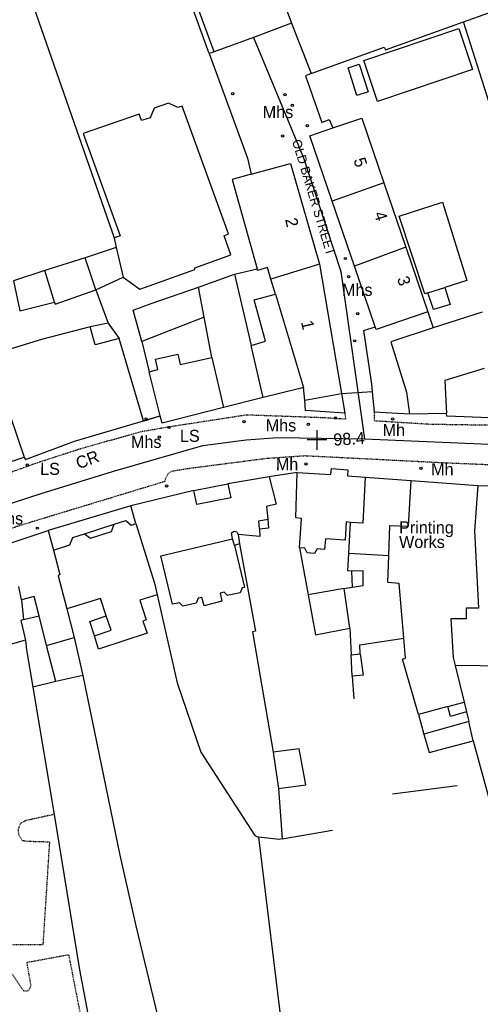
# Model space of a CAD drawing. Header units: metres. Extents: x 611948 to 1225781, y 656699 to 1316021.
# Tile 63 of 169: x 612360 to 612436, y 658516 to 658679. Entities that reach past the tile are written whole.
import ezdxf

# ---------------------------------------------------------------- set-up
doc = ezdxf.new("R2010")
doc.units = ezdxf.units.M
doc.linetypes.add('4696-11$0$PECK', pattern=[0.2, 0.1, -0.1])
for name, color, linetype in [('4696-11$0$BLD_INN_W', 253, 'Continuous'), ('4696-11$0$BLD_OTL_P', 253, 'Continuous'), ('4696-11$0$BLD_OTL_S', 253, 'Continuous'), ('4696-11$0$GEN_LIN_D', 253, 'Continuous'), ('4696-11$0$GEN_PCK_D', 253, '4696-11$0$PECK'), ('4696-11$0$HT_CTRL', 253, 'Continuous'), ('4696-11$0$OTHER_SYM', 253, 'Continuous'), ('4696-11$0$POLE_SYMB', 253, 'Continuous'), ('4696-11$0$ROADS', 253, 'Continuous'), ('4696-11$0$ROADS_CTR', 253, 'Continuous'), ('4696-11$0$ROADS_PCK', 253, '4696-11$0$PECK'), ('4696-11$0$TOWNLAND', 253, 'Continuous')]:
    doc.layers.add(name, color=color, linetype=linetype)
doc.styles.add('4696-11$0$STANDARD', font='txt')

# ---------------------------------------------------------------- blocks, each defined once
blk = doc.blocks.new('4696-11$0$13', base_point=(160450.170478, 242323.105036))
blk.add_circle((160450.170478, 242323.105036), 0.187958)
blk = doc.blocks.new('4696-11$0$35', base_point=(150.27109, 306.896499))
for p, q in [((150.27109, 308.539432), (150.27109, 305.253567)), ((151.914023, 306.896499), (148.62816, 306.896499))]:
    blk.add_line(p, q)
blk = doc.blocks.new('4696-11')
at = {"layer": '4696-11$0$BLD_INN_W', "flags": 128}
for points in [[(612420.389, 658652.44), (612411.843, 658649.395)], [(612376.134, 658641.684), (612377.297, 658636.77)], [(612424.04, 658641.754), (612415.528, 658638.609)], [(612372.748, 658634.709), (612370.983, 658640.02)], [(612409.78, 658638.943), (612401.717, 658636.483)], [(612365.899, 658632.636), (612364.334, 658637.888)], [(612390.648, 658630.156), (612389.724, 658635.151)], [(612427.683, 658634.194), (612430.519, 658635.067)], [(612402.46, 658634.003), (612407.102, 658618.556)], [(612428.591, 658628.433), (612421.584, 658626.086), (612424.163, 658617.758), (612424.64, 658614.121)], [(612400.43, 658616.865), (612398.429, 658625.474)], [(612391.919, 658623.523), (612393.899, 658615.213)], [(612437.022, 658621.659), (612430.513, 658619.669), (612430.8, 658614.231)], [(612357.434, 658617.278), (612360.883, 658606.976)], [(612417.292, 658603.667), (612416.929, 658596.086), (612414.868, 658596.197)], [(612421.254, 658590.668), (612421.41, 658595.708), (612424.49, 658595.603), (612424.933, 658603.145)], [(612435.936, 658602.318), (612435.412, 658594.815), (612436.074, 658582), (612434.034, 658581.991), (612434.002, 658580.23), (612431.463, 658580.218), (612431.853, 658573.861), (612432.219, 658572.503)], [(612370.883, 658594.306), (612371.846, 658593.61), (612375.321, 658594.707), (612375.755, 658595.888)], [(612395.708, 658592.405), (612395.383, 658593.504)], [(612365.737, 658591.601), (612366.776, 658587.566), (612366.497, 658587.365), (612367.962, 658581.913)], [(612363.359, 658580.728), (612362.554, 658583.927), (612360.457, 658583.377)], [(612360.776, 658580.109), (612363.359, 658580.728)], [(612364.592, 658575.838), (612363.359, 658580.728)], [(612372.503, 658577.415), (612375.259, 658578.348), (612374.448, 658580.745)], [(612364.592, 658575.838), (612369.146, 658577.139)], [(612366.121, 658569.866), (612364.592, 658575.838)], [(612431.013, 658565.719), (612433.669, 658566.45)]]:
    blk.add_lwpolyline(points, dxfattribs=at)
at = {"layer": '4696-11$0$BLD_OTL_P', "flags": 128}
for points in [[(612413.388, 658617.545), (612413.937, 658614.291)], [(612413.937, 658614.291), (612407.467, 658614.74), (612407.305, 658616.432)], [(612370.883, 658594.306), (612375.755, 658595.888)], [(612434.444, 658563.235), (612427.035, 658561.16)]]:
    blk.add_lwpolyline(points, dxfattribs=at)
at = {"layer": '4696-11$0$BLD_OTL_S', "flags": 128}
for points in [[(612392.343, 658674.096), (612387.677, 658686.722), (612400.458, 658691.445), (612405.124, 658678.82)], [(612405.124, 658678.82), (612398.819, 658676.49)], [(612435.084, 658671.171), (612419.374, 658665.876), (612417.082, 658672.677), (612432.791, 658677.972), (612435.084, 658671.171)], [(612398.819, 658676.49), (612392.343, 658674.096)], [(612415.947, 658666.876), (612414.486, 658671.464), (612416.325, 658672.049), (612417.785, 658667.461), (612415.947, 658666.876)], [(612377.297, 658636.77), (612380.047, 658634.804), (612389.13, 658638.067), (612389.109, 658638.367), (612395.078, 658640.496), (612393.963, 658643.65), (612394.701, 658643.954), (612387.06, 658665.114), (612386.322, 658664.89), (612384.798, 658665.603), (612382.422, 658664.772), (612381.729, 658663.189), (612380.293, 658662.722), (612379.907, 658663.8), (612370.644, 658660.556), (612376.765, 658643.627), (612375.787, 658643.283)], [(612411.958, 658661.494), (612416.737, 658663.127), (612420.389, 658652.44)], [(612411.843, 658649.395), (612408.153, 658660.193), (612411.958, 658661.494)], [(612398.455, 658653.821), (612404.969, 658655.64), (612409.78, 658638.943)], [(612398.455, 658653.821), (612395.308, 658652.942), (612399.429, 658638.182)], [(612420.389, 658652.44), (612411.843, 658649.395)], [(612420.389, 658652.44), (612424.04, 658641.754)], [(612415.528, 658638.609), (612411.843, 658649.395)], [(612427.683, 658634.194), (612427.165, 658634.011), (612422.924, 658646.889), (612430.091, 658649.224), (612434.113, 658636.224), (612430.519, 658635.067)], [(612375.787, 658643.283), (612376.134, 658641.684)], [(612376.134, 658641.684), (612370.983, 658640.02)], [(612376.134, 658641.684), (612377.297, 658636.77)], [(612424.04, 658641.754), (612415.528, 658638.609)], [(612424.04, 658641.754), (612427.692, 658631.067)], [(612370.983, 658640.02), (612364.334, 658637.888)], [(612372.748, 658634.709), (612370.983, 658640.02)], [(612401.717, 658636.483), (612401.147, 658638.385), (612399.501, 658637.925), (612399.429, 658638.182)], [(612409.78, 658638.943), (612401.717, 658636.483)], [(612409.78, 658638.943), (612413.388, 658617.545)], [(612418.948, 658628.602), (612415.528, 658638.609)], [(612364.334, 658637.888), (612359.142, 658636.204)], [(612372.748, 658634.709), (612377.297, 658636.77)], [(612389.724, 658635.151), (612395.692, 658637.279)], [(612395.692, 658637.279), (612398.429, 658625.474)], [(612359.142, 658636.204), (612360.166, 658631.249), (612365.899, 658632.636)], [(612380.349, 658626.127), (612378.944, 658631.32), (612381.878, 658632.433), (612389.724, 658635.151)], [(612390.648, 658630.156), (612389.724, 658635.151)], [(612402.46, 658634.003), (612401.717, 658636.483)], [(612430.519, 658635.067), (612431.393, 658632.271), (612428.597, 658631.438), (612427.683, 658634.194)], [(612365.899, 658632.636), (612366.041, 658632.317), (612372.748, 658634.709)], [(612398.429, 658625.474), (612400.825, 658626.226), (612398.936, 658633.046), (612402.46, 658634.003)], [(612402.46, 658634.003), (612407.102, 658618.556)], [(612390.648, 658630.156), (612380.349, 658626.127)], [(612391.919, 658623.523), (612390.648, 658630.156)], [(612427.692, 658631.067), (612419.108, 658628.134), (612418.948, 658628.602)], [(612427.692, 658631.067), (612428.591, 658628.433)], [(612436.657, 658631.017), (612428.591, 658628.433)], [(612371.838, 658628.585), (612363.769, 658626.467), (612355.242, 658623.886)], [(612376.627, 658626.629), (612372.632, 658625.59), (612371.838, 658628.585)], [(612418.548, 658617.852), (612418.437, 658619.071), (612417.095, 658627.963), (612418.948, 658628.602)], [(612428.591, 658628.433), (612421.584, 658626.086), (612424.163, 658617.758), (612424.64, 658614.121)], [(612380.652, 658612.99), (612376.627, 658626.629)], [(612400.43, 658616.865), (612398.429, 658625.474)], [(612381.592, 658621.154), (612383.03, 658621.501), (612382.642, 658623.238), (612386.297, 658624.056), (612386.726, 658622.338), (612391.919, 658623.523)], [(612391.919, 658623.523), (612393.899, 658615.213)], [(612383.407, 658613.863), (612381.592, 658621.154)], [(612437.022, 658621.659), (612430.513, 658619.669), (612430.8, 658614.231)], [(612357.434, 658617.278), (612360.883, 658606.976)], [(612407.102, 658618.556), (612406.283, 658618.292), (612400.43, 658616.865)], [(612407.305, 658616.432), (612407.102, 658618.556)], [(612407.305, 658616.432), (612413.388, 658617.545)], [(612418.859, 658614.433), (612418.548, 658617.852)], [(612400.43, 658616.865), (612393.899, 658615.213)], [(612393.899, 658615.213), (612383.713, 658612.645), (612383.407, 658613.863)], [(612424.64, 658614.121), (612418.859, 658614.433)], [(612430.8, 658614.231), (612424.64, 658614.121)], [(612437.962, 658613.485), (612430.842, 658613.771), (612430.8, 658614.231)], [(612360.883, 658606.976), (612361.085, 658606.597), (612369.209, 658609.655), (612380.652, 658612.99)], [(612352.098, 658604.154), (612360.883, 658606.976)], [(612406.469, 658592.017), (612406.806, 658596.858), (612405.825, 658596.953), (612406.089, 658604.473)], [(612406.089, 658604.473), (612411.65, 658604.12), (612411.726, 658605.14), (612414.426, 658604.913), (612414.391, 658603.893), (612417.292, 658603.667)], [(612388.988, 658601.475), (612394.597, 658602.598)], [(612394.597, 658602.598), (612395.06, 658600.285), (612389.451, 658599.163), (612388.988, 658601.475)], [(612417.292, 658603.667), (612416.929, 658596.086), (612414.868, 658596.197)], [(612417.292, 658603.667), (612424.933, 658603.145)], [(612421.254, 658590.668), (612421.41, 658595.708), (612424.49, 658595.603), (612424.933, 658603.145)], [(612424.933, 658603.145), (612435.936, 658602.318)], [(612435.936, 658602.318), (612435.412, 658594.815), (612436.074, 658582), (612434.034, 658581.991), (612434.002, 658580.23), (612431.463, 658580.218), (612431.853, 658573.861), (612432.219, 658572.503)], [(612435.936, 658602.318), (612442.396, 658602.129)], [(612375.755, 658595.888), (612377.711, 658596.498), (612378.575, 658595.762), (612379.374, 658596.026)], [(612379.374, 658596.026), (612382.44, 658586.162), (612382.89, 658584.205)], [(612399.855, 658595.064), (612399.708, 658596.484), (612401.187, 658596.731)], [(612401.187, 658596.731), (612401.334, 658595.251), (612399.855, 658595.064)], [(612414.868, 658596.197), (612414.167, 658596.273), (612414.022, 658593.273), (612410.742, 658593.477), (612410.59, 658591.737), (612409.39, 658591.811), (612408.953, 658591.029), (612407.714, 658591.143), (612407.35, 658591.941), (612406.469, 658592.017)], [(612414.613, 658591.036), (612414.868, 658596.197)], [(612357.754, 658592.502), (612364.881, 658594.877)], [(612364.881, 658594.877), (612365.737, 658591.601)], [(612365.737, 658591.601), (612368.452, 658592.474), (612368.966, 658593.696), (612370.883, 658594.306)], [(612395.383, 658593.504), (612395.178, 658594.463), (612395.657, 658594.724), (612396.078, 658594.626), (612396.3, 658594.188)], [(612396.3, 658594.188), (612396.547, 658592.629)], [(612395.708, 658592.405), (612397.342, 658585.433), (612396.962, 658585.351), (612396.626, 658584.551), (612394.549, 658584.081), (612393.967, 658584.638), (612393.307, 658584.475), (612393.574, 658583.136), (612390.677, 658582.402), (612390.272, 658583.76), (612389.672, 658583.657), (612389.336, 658582.835), (612387.158, 658582.345), (612386.595, 658582.902), (612385.437, 658582.677), (612383.519, 658590.646), (612395.383, 658593.504)], [(612396.547, 658592.629), (612395.708, 658592.405)], [(612365.737, 658591.601), (612366.776, 658587.566), (612366.497, 658587.365), (612367.962, 658581.913)], [(612421.254, 658590.668), (612414.613, 658591.036)], [(612423.719, 658577.061), (612422.915, 658586.076), (612421.075, 658586.228), (612421.254, 658590.668)], [(612415.159, 658585.479), (612416.958, 658585.768), (612417.007, 658588.168), (612415.067, 658588.119)], [(612415.067, 658588.119), (612415.159, 658585.479)], [(612360.457, 658583.377), (612359.986, 658585.594)], [(612413.861, 658585.233), (612407.907, 658584.225)], [(612414.752, 658578.718), (612413.861, 658585.233)], [(612360.457, 658583.377), (612360.776, 658580.109)], [(612374.448, 658580.745), (612373.534, 658583.619), (612367.962, 658581.913)], [(612382.89, 658584.205), (612380.035, 658583.311), (612381.09, 658580.077), (612380.551, 658579.874), (612381.26, 658577.877), (612373.214, 658575.239), (612372.503, 658577.415)], [(612407.907, 658584.225), (612409.078, 658577.591), (612414.752, 658578.718)], [(612367.962, 658581.913), (612369.146, 658577.139)], [(612360.776, 658580.109), (612360.337, 658579.968), (612361.109, 658576.7)], [(612372.503, 658577.415), (612371.753, 658579.812), (612374.448, 658580.745)], [(612361.109, 658576.7), (612361.277, 658575.082), (612362.313, 658568.919)], [(612369.146, 658577.139), (612370.616, 658570.867)], [(612426.16, 658564.375), (612423.496, 658573.561), (612424.015, 658573.744), (612423.719, 658577.061)], [(612440.545, 658575.562), (612440.46, 658572.423), (612432.219, 658572.503)], [(612414.993, 658574.28), (612416.493, 658574.447)], [(612415.171, 658570.722), (612414.993, 658574.28)], [(612416.493, 658574.447), (612416.97, 658570.93), (612415.171, 658570.722)], [(612432.219, 658572.503), (612433.669, 658566.45)], [(612366.121, 658569.866), (612362.313, 658568.919)], [(612370.616, 658570.867), (612366.121, 658569.866)], [(612431.013, 658565.719), (612426.16, 658564.375)], [(612434.097, 658564.833), (612431.441, 658564.08), (612431.013, 658565.719)], [(612433.669, 658566.45), (612434.097, 658564.833)], [(612435.2, 658560.059), (612434.444, 658563.235)], [(612427.035, 658561.16), (612427.889, 658558.104), (612435.2, 658560.059)], [(612402.962, 658552.145), (612407.478, 658552.747), (612406.409, 658558.74), (612402.113, 658558.18)], [(612402.113, 658558.18), (612402.962, 658552.145)]]:
    blk.add_lwpolyline(points, dxfattribs=at)
at = {"layer": '4696-11$0$GEN_LIN_D', "flags": 128}
for points in [[(612357.142, 658698.706), (612358.488, 658693.493), (612360.395, 658687.523), (612375.787, 658643.283)], [(612391.526, 658673.8), (612386.572, 658687.409), (612399.026, 658692.708)], [(612433.567, 658679.056), (612450.794, 658685.258), (612453.23, 658686.269)], [(612408.403, 658670.496), (612420.449, 658674.854), (612420.671, 658674.415), (612433.567, 658679.056)], [(612440.166, 658658.45), (612433.567, 658679.056)], [(612392.343, 658674.096), (612391.526, 658673.8)], [(612391.526, 658673.8), (612397.82, 658656.507), (612398.455, 658653.821)], [(612408.403, 658670.496), (612407.453, 658670.152), (612410.13, 658662.386), (612411.367, 658662.878), (612411.958, 658661.494)], [(612395.692, 658637.279), (612399.429, 658638.182)], [(612372.748, 658634.709), (612374.795, 658629.18)], [(612374.795, 658629.18), (612371.838, 658628.585)], [(612374.795, 658629.18), (612376.627, 658626.629)], [(612380.349, 658626.127), (612381.592, 658621.154)], [(612406.089, 658604.473), (612401.413, 658603.75)], [(612401.413, 658603.75), (612394.597, 658602.598)], [(612401.413, 658603.75), (612402.575, 658599.197), (612400.997, 658598.81), (612401.187, 658596.731)], [(612388.988, 658601.475), (612378.559, 658598.962)], [(612378.559, 658598.962), (612364.881, 658594.877)], [(612379.374, 658596.026), (612378.559, 658598.962)], [(612399.855, 658595.064), (612399.861, 658593.865), (612396.3, 658594.188)], [(612396.547, 658592.629), (612399.157, 658578.203), (612398.658, 658578.061), (612402.113, 658558.18)], [(612406.469, 658592.017), (612407.907, 658584.225)], [(612415.067, 658588.119), (612414.473, 658588.17), (612414.613, 658591.036)], [(612413.861, 658585.233), (612415.159, 658585.479)], [(612382.89, 658584.205), (612386.179, 658569.622), (612390.115, 658558.162), (612399.04, 658544.367), (612399.66, 658544.07)], [(612361.109, 658576.7), (612358.592, 658575.969), (612357.127, 658581.321)], [(612414.752, 658578.718), (612414.993, 658574.28)], [(612416.493, 658574.447), (612416.405, 658575.946), (612423.719, 658577.061)], [(612370.616, 658570.867), (612376.697, 658541.14), (612379.394, 658529.415), (612384.435, 658508.341), (612384.663, 658506.743)], [(612415.171, 658570.722), (612415.448, 658567.003)], [(612362.313, 658568.919), (612365.851, 658547.858)], [(612434.097, 658564.833), (612434.444, 658563.235)], [(612426.16, 658564.375), (612427.035, 658561.16)], [(612435.2, 658560.059), (612441.55, 658536.793), (612443.968, 658529.006), (612446.615, 658518.979), (612446.72, 658518.1)], [(612402.962, 658552.145), (612403.602, 658543.809)], [(612421.824, 658551.256), (612432.515, 658552.667)], [(612365.851, 658547.858), (612370.05, 658522.13), (612372.921, 658506.948)], [(612399.66, 658544.07), (612403.718, 658511.094)], [(612403.602, 658543.809), (612403.062, 658543.727), (612399.66, 658544.07)], [(612403.602, 658543.809), (612411.894, 658545.249)]]:
    blk.add_lwpolyline(points, dxfattribs=at)
at = {"layer": '4696-11$0$GEN_PCK_D', "flags": 128}
for points in [[(612405.124, 658678.82), (612408.403, 658670.496)], [(612380.652, 658612.99), (612383.407, 658613.863)], [(612365.851, 658547.858), (612361.265, 658546.858), (612360.761, 658546.653), (612360.338, 658546.401), (612360.091, 658545.967), (612359.86, 658545.315), (612359.983, 658544.475), (612360.561, 658543.571), (612361.426, 658543.436), (612365.077, 658543.326), (612363.984, 658526.255), (612359.293, 658526.289), (612358.765, 658526.206), (612358.269, 658525.979), (612357.75, 658525.55), (612357.439, 658524.969), (612357.433, 658524.315), (612357.821, 658522.96), (612360.746, 658518.721), (612361.09, 658518.632), (612361.514, 658518.659), (612361.722, 658518.868), (612362.033, 658519.494), (612361.358, 658523.381), (612368.239, 658524.652), (612371.306, 658508.983), (612369.162, 658508.33), (612359.374, 658506.418), (612358.461, 658510.164), (612358.156, 658510.508), (612357.194, 658510.925), (612356.121, 658511.053), (612355.513, 658510.936), (612354.881, 658510.505), (612354.219, 658509.856), (612349.995, 658493.196), (612350.013, 658492.669), (612350.198, 658492.037), (612350.689, 658491.279), (612351.852, 658490.35), (612355.325, 658490.856), (612360.137, 658462.184), (612363.075, 658462.711)]]:
    blk.add_lwpolyline(points, dxfattribs=at)
at = {"layer": '4696-11$0$ROADS', "flags": 128}
for points in [[(612405.124, 658678.82), (612398.819, 658676.49)], [(612405.124, 658678.82), (612408.403, 658670.496)], [(612398.819, 658676.49), (612392.343, 658674.096)], [(612392.343, 658674.096), (612391.526, 658673.8)], [(612391.526, 658673.8), (612397.82, 658656.507), (612398.455, 658653.821)], [(612408.403, 658670.496), (612407.453, 658670.152), (612410.13, 658662.386), (612411.367, 658662.878), (612411.958, 658661.494)], [(612411.843, 658649.395), (612408.153, 658660.193), (612411.958, 658661.494)], [(612398.455, 658653.821), (612404.969, 658655.64), (612409.78, 658638.943)], [(612415.528, 658638.609), (612411.843, 658649.395)], [(612409.78, 658638.943), (612413.388, 658617.545)], [(612418.948, 658628.602), (612415.528, 658638.609)], [(612418.548, 658617.852), (612418.437, 658619.071), (612417.095, 658627.963), (612418.948, 658628.602)], [(612407.102, 658618.556), (612406.283, 658618.292), (612400.43, 658616.865)], [(612407.305, 658616.432), (612407.102, 658618.556)], [(612407.305, 658616.432), (612413.388, 658617.545)], [(612413.388, 658617.545), (612418.548, 658617.852)], [(612413.388, 658617.545), (612418.548, 658617.852)], [(612418.859, 658614.433), (612418.548, 658617.852)], [(612400.43, 658616.865), (612393.899, 658615.213)], [(612380.652, 658612.99), (612383.407, 658613.863)], [(612393.899, 658615.213), (612383.713, 658612.645), (612383.407, 658613.863)], [(612424.64, 658614.121), (612418.859, 658614.433)], [(612430.8, 658614.231), (612424.64, 658614.121)], [(612437.962, 658613.485), (612430.842, 658613.771), (612430.8, 658614.231)], [(612360.883, 658606.976), (612361.085, 658606.597), (612369.209, 658609.655), (612380.652, 658612.99)], [(612352.098, 658604.154), (612360.883, 658606.976)], [(612406.089, 658604.473), (612401.413, 658603.75)], [(612406.089, 658604.473), (612411.65, 658604.12), (612411.726, 658605.14), (612414.426, 658604.913), (612414.391, 658603.893), (612417.292, 658603.667)], [(612388.988, 658601.475), (612394.597, 658602.598)], [(612401.413, 658603.75), (612394.597, 658602.598)], [(612417.292, 658603.667), (612424.933, 658603.145)], [(612424.933, 658603.145), (612435.936, 658602.318)], [(612435.936, 658602.318), (612442.396, 658602.129)], [(612388.988, 658601.475), (612378.559, 658598.962)], [(612378.559, 658598.962), (612364.881, 658594.877)], [(612357.754, 658592.502), (612364.881, 658594.877)]]:
    blk.add_lwpolyline(points, dxfattribs=at)
at = {"layer": '4696-11$0$ROADS_CTR', "flags": 128}
for points in [[(612398.819, 658676.49), (612407.124, 658656.558), (612413.273, 658637.713), (612417.226, 658610.04)], [(612297.268, 658573.201), (612319.311, 658583.136), (612336.753, 658591.469), (612349.932, 658596.508), (612363.692, 658600.966), (612375.515, 658604.648), (612390.438, 658608.911), (612397.608, 658609.881), (612402.841, 658610.268), (612417.226, 658610.04)], [(612417.226, 658610.04), (612454.528, 658608.432)]]:
    blk.add_lwpolyline(points, dxfattribs=at)
at = {"layer": '4696-11$0$ROADS_PCK', "flags": 128}
for points in [[(612413.937, 658614.291), (612414.082, 658613.287), (612410.425, 658613.513), (612397.705, 658613.972), (612384.816, 658611.99), (612380.081, 658611.167), (612369.856, 658608.259), (612362.868, 658605.985), (612346.258, 658600.026), (612343.624, 658598.954), (612336.899, 658596.021), (612300.086, 658578.787), (612299.579, 658580.384)], [(612452.358, 658614.015), (612452.666, 658612.216), (612440.428, 658612.238), (612428.128, 658612.419), (612418.837, 658612.993), (612418.859, 658614.433)], [(612407.336, 658607.259), (612430.799, 658606.072), (612449.26, 658605.301), (612454.44, 658605.226), (612457.519, 658605.281), (612461.439, 658605.14), (612464.057, 658605.332), (612466.936, 658605.666), (612470.093, 658606.181), (612481.181, 658608.374), (612498.441, 658612.156), (612499.882, 658611.963), (612501.204, 658611.23), (612502.009, 658610.234), (612502.658, 658608.497), (612505.89, 658597.474), (612507.295, 658592.262), (612508.951, 658584.87), (612510.609, 658576.72), (612510.922, 658574.042), (612511.185, 658569.324), (612511.475, 658563.066), (612511.6, 658557.967), (612511.127, 658548.186), (612510.788, 658547.944), (612509.828, 658547.859)], [(612384.219, 658603.027), (612384.341, 658603.642), (612384.686, 658604.22), (612385.344, 658604.701), (612387.937, 658605.127), (612401.003, 658606.823), (612407.336, 658607.259)], [(612354.079, 658591.385), (612353.409, 658593.582), (612362.494, 658596.425), (612384.219, 658603.027)]]:
    blk.add_lwpolyline(points, dxfattribs=at)
at = {"layer": '4696-11$0$HT_CTRL'}
blk.add_blockref('4696-11$0$35', (612409.343, 658609.848), dxfattribs=at)
at = {"layer": '4696-11$0$OTHER_SYM'}
for p in [(612395.411, 658667.19), (612404.063, 658667.002), (612405.276, 658665.251), (612407.767, 658661.876), (612403.642, 658660.183), (612414.046, 658639.89), (612414.582, 658636.883), (612416.087, 658630.769), (612415.596, 658626.257), (612381.07, 658613.351), (612397.25, 658612.89), (612407.931, 658612.442), (612421.852, 658613.339), (612383.244, 658610.343), (612407.523, 658605.88), (612426.544, 658605.152), (612384.453, 658602.246), (612363.059, 658595.247)]:
    blk.add_blockref('4696-11$0$13', p, dxfattribs=at)
at = {"layer": '4696-11$0$POLE_SYMB'}
for p in [(612384.837, 658611.91), (612412.406, 658613.462), (612361.429, 658605.698)]:
    blk.add_blockref('4696-11$0$13', p, dxfattribs=at)
at = {"layer": '4696-11$0$BLD_OTL_S', "style": '4696-11$0$STANDARD'}
for s, rotation, p in [('5', -72.00001, (612415.363, 658656.214)), ('2', -77.00002, (612404.052, 658646.37)), ('4', -72.00001, (612418.727, 658647.323)), ('3', -72.00001, (612422.555, 658636.583)), ('1', -77.00002, (612406.683, 658629.393)), ('Printing', -0.1, (612422.916, 658594.374)), ('Works', -0.1, (612422.916, 658591.974))]:
    blk.add_text(s, height=2, rotation=rotation, dxfattribs=at).set_placement(p)
at = {"layer": '4696-11$0$HT_CTRL', "style": '4696-11$0$STANDARD'}
blk.add_text('98.4', height=2, rotation=3.3, dxfattribs=at).set_placement((612412.107, 658608.901))
at = {"layer": '4696-11$0$OTHER_SYM', "style": '4696-11$0$STANDARD'}
for p in [(612400.359, 658663.133), (612413.48, 658633.699)]:
    blk.add_text('Mhs', height=2, dxfattribs=at).set_placement(p)
for s, p in [('Mhs', (612400.857, 658611.267)), ('Mh', (612420.193, 658610.515)), ('Mhs', (612378.553, 658608.541)), ('Mh', (612402.533, 658604.845)), ('Mh', (612428.229, 658604)), ('Mhs', (612355.665, 658595.866))]:
    blk.add_text(s, height=2, rotation=-0.1, dxfattribs=at).set_placement(p)
at = {"layer": '4696-11$0$POLE_SYMB', "style": '4696-11$0$STANDARD'}
for p in [(612386.667, 658609.539), (612363.536, 658604.069)]:
    blk.add_text('LS', height=2, rotation=-0.1, dxfattribs=at).set_placement(p)
at = {"layer": '4696-11$0$ROADS', "style": '4696-11$0$STANDARD'}
blk.add_text('OLD BAKER STREET', height=1.5, rotation=-73.20002, dxfattribs=at).set_placement((612405.201, 658659.332))
blk.add_text('OLD BAKER STREET', height=1.5, rotation=-73.20002, dxfattribs=at).set_placement((612405.201, 658659.332))
at = {"layer": '4696-11$0$TOWNLAND', "style": '4696-11$0$STANDARD'}
blk.add_text('CR', height=2, rotation=20.6, dxfattribs=at).set_placement((612369.896, 658604.983))
blk = doc.blocks.new('OS Mapping')
blk.add_blockref('4696-11', (0, 0))

msp = doc.modelspace()

# ---------------------------------------------------------------- block references
msp.add_blockref('OS Mapping', (0, 0))

doc.saveas('drawing.dxf')
